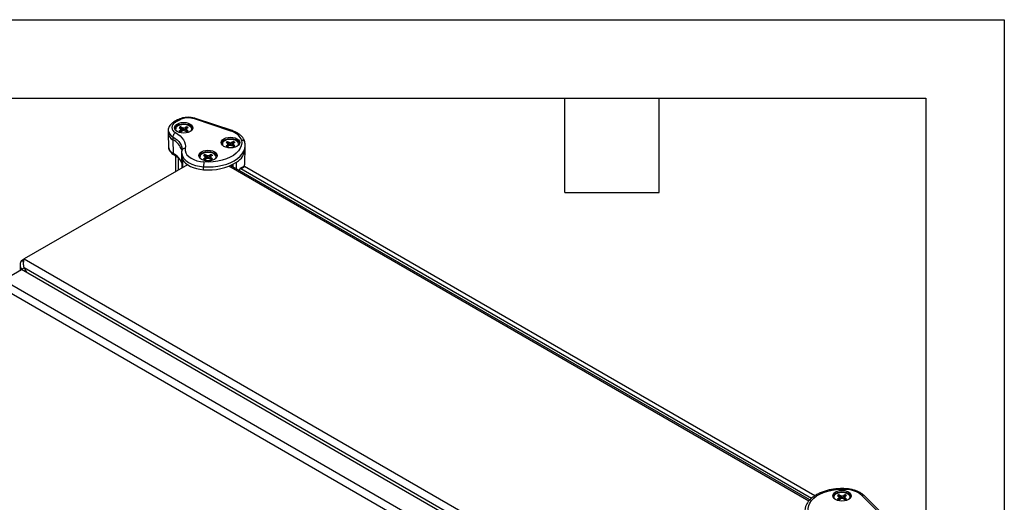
# Model space of a CAD drawing. Header units: millimetres. Extents: x 0 to 1816, y 0 to 1403.
# Tile 7 of 7: x 1298 to 1816, y 1150 to 1403. Entities that reach past the tile are written whole.
import ezdxf

# ---------------------------------------------------------------- set-up
doc = ezdxf.new("R2010")
doc.units = ezdxf.units.MM
doc.header["$LTSCALE"] = 6.5
doc.layers.add('TEXT', color=140, linetype='Continuous', lineweight=25)

msp = doc.modelspace()

# ---------------------------------------------------------------- linework, layer by layer
at = {"color": 7, "linetype": 'Continuous'}
for p, q in [((0.02, 1403.37), (1816.12, 1403.37)), ((1816.12, 1403.37), (1816.12, 0.02))]:
    msp.add_line(p, q, dxfattribs=at)
for p, q in [((1381.16, 1350.68), (1379.08, 1349.48)), ((1382.09, 1350.58), (1380.01, 1349.39)), ((1382.81, 1347.08), (1383.56, 1346.65)), ((1385.87, 1347.08), (1385.13, 1346.65)), ((1409.22, 1344.8), (1390.04, 1351.19)), ((1409.81, 1345.04), (1390.63, 1351.43)), ((1376.22, 1345.18), (1376.22, 1343.66)), ((1376.22, 1343.6), (1376.38, 1336.38)), ((1378.7, 1341.73), (1378.7, 1340.21)), ((1382.01, 1346.62), (1382.76, 1346.19)), ((1382.01, 1344.85), (1382.76, 1345.28)), ((1383.68, 1344.85), (1382.37, 1346.87)), ((1383.08, 1345.73), (1382.76, 1346.19)), ((1382.76, 1345.28), (1383.08, 1345.73)), ((1382.82, 1344.53), (1382.76, 1345.28)), ((1382.81, 1344.39), (1383.56, 1344.82)), ((1383.21, 1344.62), (1383.08, 1345.73)), ((1383.51, 1345.89), (1383.56, 1346.65)), ((1383.56, 1346.65), (1384.34, 1346.46)), ((1384.34, 1345.01), (1383.56, 1344.82)), ((1384.34, 1346.46), (1385.13, 1346.65)), ((1384.34, 1345.25), (1384.34, 1346.46)), ((1385.13, 1344.82), (1384.34, 1345.01)), ((1385.17, 1345.89), (1385.13, 1346.65)), ((1385.87, 1344.39), (1385.13, 1344.82)), ((1385.47, 1344.62), (1385.6, 1345.73)), ((1385.93, 1346.19), (1385.6, 1345.73)), ((1385.6, 1345.73), (1385.93, 1345.28)), ((1385.84, 1344.41), (1386.32, 1344.6)), ((1385.86, 1344.53), (1385.93, 1345.28)), ((1386.67, 1346.62), (1385.93, 1346.19)), ((1386.67, 1344.85), (1385.93, 1345.28)), ((1378.7, 1340.21), (1378.81, 1333.05)), ((1406.63, 1338.85), (1407.38, 1338.42)), ((1406.63, 1337.08), (1407.38, 1337.51)), ((1408.3, 1337.08), (1406.99, 1339.1)), ((1407.71, 1337.96), (1407.38, 1338.42)), ((1407.38, 1337.51), (1407.71, 1337.96)), ((1407.45, 1336.76), (1407.38, 1337.51)), ((1407.43, 1339.31), (1408.18, 1338.88)), ((1407.43, 1336.62), (1408.18, 1337.05)), ((1407.83, 1336.85), (1407.71, 1337.96)), ((1408.14, 1338.12), (1408.18, 1338.88)), ((1408.18, 1338.88), (1408.97, 1338.69)), ((1408.97, 1337.24), (1408.18, 1337.05)), ((1408.97, 1338.69), (1409.75, 1338.88)), ((1408.97, 1337.48), (1408.97, 1338.69)), ((1409.75, 1337.05), (1408.97, 1337.24)), ((1410.5, 1339.31), (1409.75, 1338.88)), ((1409.79, 1338.12), (1409.75, 1338.88)), ((1410.5, 1336.62), (1409.75, 1337.05)), ((1410.1, 1336.85), (1410.23, 1337.96)), ((1410.55, 1338.42), (1410.23, 1337.96)), ((1410.23, 1337.96), (1410.55, 1337.51)), ((1410.46, 1336.64), (1410.94, 1336.83)), ((1410.48, 1336.76), (1410.55, 1337.51)), ((1411.3, 1338.85), (1410.55, 1338.42)), ((1411.3, 1337.08), (1410.55, 1337.51)), ((1416.74, 1337.22), (1416.73, 1337.52)), ((1416.74, 1335.7), (1416.74, 1337.22)), ((1380.03, 1331.83), (1380.03, 1323.48)), ((1383.28, 1333.49), (1383.28, 1331.98)), ((1383.28, 1331.88), (1383.42, 1325.44)), ((1383.42, 1335.15), (1383.42, 1335.02)), ((1394.82, 1332.02), (1395.56, 1331.59)), ((1396.48, 1330.26), (1395.17, 1332.28)), ((1395.89, 1331.14), (1395.56, 1331.59)), ((1395.62, 1332.49), (1396.36, 1332.06)), ((1396.32, 1331.29), (1396.36, 1332.06)), ((1396.36, 1332.06), (1397.15, 1331.87)), ((1397.15, 1331.87), (1397.93, 1332.06)), ((1397.15, 1330.65), (1397.15, 1331.87)), ((1398.68, 1332.49), (1397.93, 1332.06)), ((1397.98, 1331.29), (1397.93, 1332.06)), ((1398.73, 1331.59), (1398.41, 1331.14)), ((1399.48, 1332.02), (1398.73, 1331.59)), ((1416.58, 1328.34), (1416.74, 1335.56)), ((1416.74, 1335.56), (1416.74, 1335.7)), ((1386.34, 1327.12), (1300.46, 1277.55)), ((1381.39, 1330.73), (1381.39, 1324.27)), ((1386.13, 1327), (1386.13, 1327.37)), ((1394.82, 1330.26), (1395.56, 1330.69)), ((1395.56, 1330.69), (1395.89, 1331.14)), ((1395.63, 1329.94), (1395.56, 1330.69)), ((1395.62, 1329.8), (1396.36, 1330.23)), ((1396.02, 1330.03), (1395.89, 1331.14)), ((1397.15, 1330.41), (1396.36, 1330.23)), ((1397.93, 1330.23), (1397.15, 1330.41)), ((1398.68, 1329.8), (1397.93, 1330.23)), ((1398.28, 1330.03), (1398.41, 1331.14)), ((1398.41, 1331.14), (1398.73, 1330.69)), ((1398.64, 1329.82), (1399.12, 1330)), ((1398.67, 1329.94), (1398.73, 1330.69)), ((1399.48, 1330.26), (1398.73, 1330.69)), ((1713.21, 1150.12), (1408.04, 1326.3)), ((1713.76, 1150.78), (1409.02, 1326.7)), ((1409.23, 1326.8), (1409.24, 1326.57)), ((1409.61, 1327.03), (1409.63, 1326.35)), ((1410.16, 1327.33), (1410.16, 1326.04)), ((1412.21, 1324.86), (1412.22, 1328.47)), ((1416.06, 1326.24), (1413.98, 1325.03)), ((1414.35, 1325), (1416.43, 1326.2)), ((1716.44, 1153.01), (1416.43, 1326.2)), ((1394.81, 1324.47), (1394.81, 1325.99)), ((1413.82, 1323.93), (1413.82, 1324.69)), ((1714.65, 1151.63), (1414.35, 1325)), ((1298.27, 1274.49), (1298.27, 1271.47)), ((1299.11, 1276.77), (1300.46, 1277.55)), ((1299.11, 1276.77), (1300.1, 1276.19)), ((1300.46, 1277.55), (1631.31, 1086.55)), ((1289.42, 1266.36), (1299.07, 1271.93)), ((1625.75, 1083.35), (1299.07, 1271.93)), ((1299.11, 1272.21), (1300.36, 1272.93)), ((1299.38, 1271.76), (1299.11, 1272.21)), ((1299.11, 1272.21), (1299.11, 1271.91)), ((1627.36, 1084.15), (1300.36, 1272.93)), ((1300.36, 1272.93), (1301.78, 1270.37)), ((1616.1, 1077.78), (1289.42, 1266.36)), ((1613.4, 1074.65), (1288.07, 1262.46)), ((1728.38, 1153.11), (1729.12, 1152.68)), ((1728.38, 1151.34), (1729.12, 1151.77)), ((1730.05, 1151.34), (1728.74, 1153.36)), ((1729.45, 1152.22), (1729.12, 1152.68)), ((1729.12, 1151.77), (1729.45, 1152.22)), ((1729.19, 1151.02), (1729.12, 1151.77)), ((1729.18, 1153.57), (1729.93, 1153.14)), ((1729.18, 1150.88), (1729.93, 1151.31)), ((1729.58, 1151.11), (1729.45, 1152.22)), ((1729.88, 1152.38), (1729.93, 1153.14)), ((1729.93, 1153.14), (1730.71, 1152.95)), ((1730.71, 1151.5), (1729.93, 1151.31)), ((1730.71, 1152.95), (1731.49, 1153.14)), ((1730.71, 1151.74), (1730.71, 1152.95)), ((1731.49, 1151.31), (1730.71, 1151.5)), ((1732.24, 1153.57), (1731.49, 1153.14)), ((1731.54, 1152.38), (1731.49, 1153.14)), ((1732.24, 1150.88), (1731.49, 1151.31)), ((1731.84, 1151.11), (1731.97, 1152.22)), ((1732.3, 1152.68), (1731.97, 1152.22)), ((1731.97, 1152.22), (1732.3, 1151.77)), ((1732.21, 1150.9), (1732.68, 1151.09)), ((1732.23, 1151.02), (1732.3, 1151.77)), ((1733.04, 1153.11), (1732.3, 1152.68)), ((1733.04, 1151.34), (1732.3, 1151.77)), ((1752.29, 1142.07), (1741.22, 1153.14)), ((1753.6, 1141.87), (1742.53, 1152.94))]:
    msp.add_line(p, q)
at = {"flags": 128}
for points in [[(1380.9, 1348.49), (1381.91, 1348.94), (1383.08, 1349.22), (1384.34, 1349.32), (1385.6, 1349.22), (1386.78, 1348.94), (1387.79, 1348.49), (1388.56, 1347.91), (1389.05, 1347.23), (1389.22, 1346.5), (1389.05, 1345.78), (1388.56, 1345.1), (1387.79, 1344.51), (1386.78, 1344.07), (1385.6, 1343.79), (1384.34, 1343.69), (1383.08, 1343.79), (1381.91, 1344.07), (1380.9, 1344.51), (1380.12, 1345.1), (1379.63, 1345.78), (1379.47, 1346.5), (1379.63, 1347.23), (1380.12, 1347.91), (1380.9, 1348.49)], [(1380.9, 1347.74), (1381.91, 1348.18), (1383.08, 1348.46), (1384.34, 1348.56), (1385.6, 1348.46), (1386.78, 1348.18), (1387.79, 1347.74), (1388.56, 1347.15), (1389.05, 1346.47), (1389.17, 1346.13)], [(1388.37, 1344.92), (1388.51, 1345.21), (1388.6, 1345.91), (1388.34, 1346.6), (1387.76, 1347.21), (1386.9, 1347.71), (1385.83, 1348.04), (1384.65, 1348.19), (1383.44, 1348.14), (1382.3, 1347.9), (1381.32, 1347.48)], [(1378.7, 1341.73), (1379.88, 1340.96), (1380.92, 1340.13), (1381.79, 1339.23), (1382.48, 1338.28), (1382.98, 1337.3), (1383.3, 1336.29), (1383.42, 1335.26), (1383.42, 1335.15)], [(1380.01, 1344), (1381.33, 1343.15), (1382.49, 1342.22), (1383.45, 1341.22), (1384.23, 1340.16), (1384.79, 1339.06), (1385.14, 1337.93), (1385.28, 1336.79), (1385.19, 1335.64)], [(1414.76, 1339.96), (1414.53, 1340.7), (1414.15, 1341.41), (1413.63, 1342.1), (1412.98, 1342.75), (1412.2, 1343.36), (1411.3, 1343.9), (1410.31, 1344.39), (1409.22, 1344.8)], [(1394.81, 1325.99), (1397.34, 1325.91), (1399.86, 1326.02), (1402.34, 1326.31), (1404.73, 1326.79), (1407, 1327.44), (1409.1, 1328.26), (1411, 1329.22), (1412.67, 1330.32), (1414.08, 1331.53), (1415.21, 1332.84), (1416.04, 1334.22), (1416.55, 1335.65), (1416.74, 1337.11), (1416.74, 1337.22)], [(1414.76, 1339.96), (1414.88, 1338.53), (1414.66, 1337.11), (1414.1, 1335.73), (1413.21, 1334.4), (1412.02, 1333.15), (1410.53, 1332.02), (1408.79, 1331.01), (1406.82, 1330.15), (1404.66, 1329.46), (1402.36, 1328.95), (1399.95, 1328.62), (1397.5, 1328.5), (1395.03, 1328.57)], [(1405.52, 1340.72), (1406.53, 1341.17), (1407.7, 1341.45), (1408.97, 1341.55), (1410.23, 1341.45), (1411.4, 1341.17), (1412.41, 1340.72), (1413.19, 1340.14), (1413.67, 1339.46), (1413.84, 1338.73), (1413.67, 1338.01), (1413.19, 1337.33), (1412.41, 1336.74), (1411.4, 1336.3), (1410.23, 1336.02), (1408.97, 1335.92), (1407.7, 1336.02), (1406.53, 1336.3), (1405.52, 1336.74), (1404.74, 1337.33), (1404.26, 1338.01), (1404.09, 1338.73), (1404.26, 1339.46), (1404.74, 1340.14), (1405.52, 1340.72)], [(1405.52, 1339.97), (1406.53, 1340.41), (1407.7, 1340.69), (1408.97, 1340.79), (1410.23, 1340.69), (1411.4, 1340.41), (1412.41, 1339.97), (1413.19, 1339.38), (1413.67, 1338.7), (1413.8, 1338.36)], [(1413, 1337.15), (1413.14, 1337.44), (1413.22, 1338.14), (1412.97, 1338.83), (1412.38, 1339.44), (1411.52, 1339.94), (1410.46, 1340.27), (1409.27, 1340.42), (1408.06, 1340.37), (1406.92, 1340.13), (1405.95, 1339.71)], [(1383.28, 1333.48), (1383.31, 1332.93), (1383.67, 1331.65), (1384.41, 1330.42), (1385.5, 1329.28), (1386.91, 1328.27), (1388.59, 1327.41), (1390.51, 1326.73), (1392.61, 1326.25), (1394.81, 1325.99)], [(1385.19, 1335.64), (1385.17, 1334.53), (1385.47, 1333.43), (1386.1, 1332.37), (1387.04, 1331.4), (1388.25, 1330.53), (1389.7, 1329.79), (1391.34, 1329.21), (1393.14, 1328.8), (1395.03, 1328.57)], [(1393.7, 1333.9), (1394.71, 1334.35), (1395.88, 1334.63), (1397.15, 1334.73), (1398.41, 1334.63), (1399.58, 1334.35), (1400.59, 1333.9), (1401.37, 1333.32), (1401.86, 1332.64), (1402.02, 1331.91), (1401.86, 1331.18), (1401.37, 1330.5), (1400.59, 1329.92), (1399.58, 1329.47), (1398.41, 1329.19), (1397.15, 1329.1), (1395.88, 1329.19), (1394.71, 1329.47), (1393.7, 1329.92), (1392.92, 1330.5), (1392.44, 1331.18), (1392.27, 1331.91), (1392.44, 1332.64), (1392.92, 1333.32), (1393.7, 1333.9)], [(1393.7, 1333.14), (1394.71, 1333.59), (1395.88, 1333.87), (1397.15, 1333.97), (1398.41, 1333.87), (1399.58, 1333.59), (1400.59, 1333.14), (1401.37, 1332.56), (1401.86, 1331.88), (1401.98, 1331.53)], [(1401.18, 1330.33), (1401.32, 1330.62), (1401.4, 1331.32), (1401.15, 1332), (1400.56, 1332.62), (1399.7, 1333.11), (1398.64, 1333.45), (1397.45, 1333.6), (1396.24, 1333.55), (1395.1, 1333.3), (1394.13, 1332.88)], [(1383.78, 1329.9), (1384.44, 1328.86), (1385.36, 1327.89), (1386.51, 1327), (1387.87, 1326.23), (1389.42, 1325.57), (1391.12, 1325.05), (1392.93, 1324.68), (1394.81, 1324.47)], [(1713.1, 1144.95), (1712.98, 1146.37), (1713.2, 1147.79), (1713.76, 1149.18), (1714.64, 1150.51), (1715.84, 1151.75), (1717.33, 1152.89), (1719.07, 1153.9), (1721.04, 1154.76), (1723.2, 1155.45), (1725.5, 1155.96), (1727.9, 1156.28), (1730.36, 1156.41), (1732.82, 1156.34)], [(1727.26, 1154.99), (1728.27, 1155.43), (1729.45, 1155.71), (1730.71, 1155.81), (1731.97, 1155.71), (1733.15, 1155.43), (1734.16, 1154.99), (1734.93, 1154.4), (1735.42, 1153.72), (1735.59, 1153), (1735.42, 1152.27), (1734.93, 1151.59), (1734.16, 1151.01), (1733.15, 1150.56), (1731.97, 1150.28), (1730.71, 1150.18), (1729.45, 1150.28), (1728.27, 1150.56), (1727.26, 1151.01), (1726.49, 1151.59), (1726, 1152.27), (1725.84, 1153), (1726, 1153.72), (1726.49, 1154.4), (1727.26, 1154.99)], [(1727.26, 1154.23), (1728.27, 1154.67), (1729.45, 1154.96), (1730.71, 1155.05), (1731.97, 1154.96), (1733.15, 1154.67), (1734.16, 1154.23), (1734.93, 1153.64), (1735.42, 1152.97), (1735.54, 1152.62)], [(1734.74, 1151.41), (1734.88, 1151.7), (1734.97, 1152.4), (1734.71, 1153.09), (1734.13, 1153.7), (1733.27, 1154.2), (1732.2, 1154.53), (1731.01, 1154.68), (1729.8, 1154.63), (1728.66, 1154.39), (1727.69, 1153.97)]]:
    msp.add_lwpolyline(points, dxfattribs=at)
for centre, radius, start, end in [((1381.03, 1346.69), 2.88, 110.7825, 249.2109), ((1379.47, 1348.68), 0.89, 52.7465, 115.9587), ((1382.01, 1345.38), 2.61, 115.35, 163.3384), ((1381.95, 1345.75), 1.83, 109.8295, 207.0042), ((1381.54, 1349.83), 0.934, 54.3841, 114.2878), ((1386.79, 1341.38), 10.33, 71.6309, 117.0615), ((1383.88, 1344.24), 3.04, 110.5617, 119.7763), ((1384.99, 1344.62), 2.62, 49.827, 70.1784), ((1390.53, 1350.84), 0.598, 80.5473, 144.8172), ((1380.45, 1345.6), 4.25, 185.8462, 245.6121), ((1380.45, 1344.08), 4.25, 185.6948, 245.6253), ((1383.48, 1344.93), 2.24, 119.6976, 130.9918), ((1383.7, 1346.85), 2.62, 229.827, 250.1784), ((1384.81, 1347.23), 3.04, 290.5617, 299.7763), ((1385.21, 1346.54), 2.24, 299.6976, 310.9918), ((1409.71, 1344.45), 0.598, 80.4918, 144.8262), ((1374.78, 1332.23), 8.9, 16.8366, 63.8511), ((1406.64, 1337.61), 2.61, 115.35, 163.3384), ((1406.57, 1337.98), 1.83, 109.8295, 207.0042), ((1408.1, 1337.16), 2.24, 119.6976, 130.9918), ((1408.32, 1339.08), 2.62, 229.827, 250.1784), ((1408.5, 1336.47), 3.04, 110.5617, 119.7763), ((1409.61, 1336.85), 2.62, 49.827, 70.1784), ((1409.43, 1339.46), 3.04, 290.5617, 299.7763), ((1409.83, 1338.77), 2.24, 299.6976, 310.9918), ((1380.54, 1336.87), 4.2, 186.7297, 245.5345), ((1374.73, 1324.84), 9.16, 19.7909, 63.6034), ((1387.94, 1332.01), 4.66, 180.3985, 206.8339), ((1394.82, 1330.78), 2.61, 115.35, 163.3384), ((1394.75, 1331.16), 1.83, 109.8295, 207.0042), ((1396.28, 1330.34), 2.24, 119.6976, 130.9918), ((1396.68, 1329.65), 3.04, 110.5617, 119.7763), ((1397.79, 1330.03), 2.62, 49.827, 70.1784), ((1407.77, 1336.29), 8.99, 299.5895, 355.3347), ((1397.55, 1352.41), 28.07, 264.3999, 301.4892), ((1396.5, 1332.26), 2.62, 229.827, 250.1784), ((1397.61, 1332.64), 3.04, 290.5617, 299.7763), ((1398.01, 1331.95), 2.24, 299.6976, 310.9918), ((1416.21, 1325.9), 0.371, 54.3824, 114.3071), ((1409.82, 1328.51), 6.77, 340.6865, 358.5793), ((1414.14, 1324.75), 0.322, 50.7967, 189.214), ((1732.53, 1142.96), 13.38, 49.5338, 88.7525), ((1728.38, 1151.87), 2.61, 115.35, 163.3384), ((1728.31, 1152.24), 1.83, 109.8295, 207.0042), ((1729.85, 1151.42), 2.24, 119.6976, 130.9918), ((1730.07, 1153.34), 2.62, 229.827, 250.1784), ((1730.25, 1150.73), 3.04, 110.5617, 119.7763), ((1731.35, 1151.11), 2.62, 49.827, 70.1784), ((1731.17, 1153.72), 3.04, 290.5617, 299.7763), ((1731.57, 1153.03), 2.24, 299.6976, 310.9918), ((1741.71, 1152), 1.25, 49.0422, 113.368)]:
    msp.add_arc(centre, radius, start, end)
for points, knots in [([(1379.08, 1349.48), (1378.86, 1349.34), (1378.24, 1348.96), (1377.43, 1348.23), (1376.74, 1347.27), (1376.3, 1346.25), (1376.25, 1345.53), (1376.23, 1345.17)], [0, 0, 0, 0, 0.133278, 0.380187, 0.591265, 0.792788, 1, 1, 1, 1]), ([(1390.63, 1351.43), (1390.37, 1351.51), (1389.64, 1351.74), (1388.34, 1351.97), (1386.77, 1352.07), (1385.19, 1351.98), (1383.66, 1351.7), (1382.29, 1351.27), (1381.52, 1350.86), (1381.16, 1350.68)], [0, 0, 0, 0, 0.084623, 0.24078, 0.396319, 0.551878, 0.708152, 0.865928, 1, 1, 1, 1]), ([(1383.51, 1345.89), (1383.41, 1346.06), (1383.18, 1346.46), (1382.94, 1346.86), (1382.81, 1347.08)], [0, 0, 0, 0, 0.4409337, 1, 1, 1, 1]), ([(1385.17, 1345.89), (1385.27, 1346.06), (1385.51, 1346.46), (1385.74, 1346.86), (1385.87, 1347.08)], [0, 0, 0, 0, 0.440043, 1, 1, 1, 1]), ([(1380.01, 1344), (1379.84, 1343.9), (1379.67, 1343.77), (1379.35, 1343.43), (1379.2, 1343.23), (1378.96, 1342.81), (1378.86, 1342.59), (1378.73, 1342.15), (1378.7, 1341.93), (1378.7, 1341.73)], [0, 0, 0, 0, 0.25, 0.25, 0.5, 0.5, 0.75, 0.75, 1, 1, 1, 1]), ([(1382.82, 1344.53), (1382.7, 1344.58), (1382.43, 1344.68), (1382.16, 1344.79), (1382.01, 1344.85)], [0, 0, 0, 0, 0.4409337, 1, 1, 1, 1]), ([(1384.34, 1345.25), (1384.31, 1345.27), (1384.24, 1345.31), (1384.13, 1345.38), (1384.02, 1345.46), (1383.89, 1345.57), (1383.71, 1345.71), (1383.58, 1345.82), (1383.51, 1345.89)], [0, 0, 0, 0, 0.113882, 0.234464, 0.36297, 0.500299, 0.734572, 1, 1, 1, 1]), ([(1385.17, 1345.89), (1385.1, 1345.82), (1384.97, 1345.71), (1384.79, 1345.56), (1384.63, 1345.43), (1384.48, 1345.33), (1384.39, 1345.27), (1384.34, 1345.25)], [0, 0, 0, 0, 0.265421, 0.499719, 0.680813, 0.846737, 1, 1, 1, 1]), ([(1385.86, 1344.53), (1385.98, 1344.58), (1386.25, 1344.68), (1386.52, 1344.79), (1386.67, 1344.85)], [0, 0, 0, 0, 0.440043, 1, 1, 1, 1]), ([(1416.57, 1338.82), (1416.51, 1339.08), (1416.33, 1339.77), (1415.81, 1340.82), (1414.98, 1341.93), (1413.89, 1342.95), (1412.56, 1343.85), (1411.18, 1344.55), (1410.21, 1344.9), (1409.81, 1345.04)], [0, 0, 0, 0, 0.094666, 0.244043, 0.396412, 0.554297, 0.717029, 0.882499, 1, 1, 1, 1]), ([(1407.45, 1336.76), (1407.33, 1336.81), (1407.06, 1336.91), (1406.79, 1337.02), (1406.63, 1337.08)], [0, 0, 0, 0, 0.440934, 1, 1, 1, 1]), ([(1408.14, 1338.12), (1408.03, 1338.29), (1407.8, 1338.69), (1407.57, 1339.09), (1407.43, 1339.31)], [0, 0, 0, 0, 0.440934, 1, 1, 1, 1]), ([(1408.97, 1337.48), (1408.93, 1337.5), (1408.86, 1337.54), (1408.76, 1337.61), (1408.65, 1337.69), (1408.51, 1337.8), (1408.34, 1337.94), (1408.21, 1338.05), (1408.14, 1338.12)], [0, 0, 0, 0, 0.113882, 0.234464, 0.36297, 0.500299, 0.734572, 1, 1, 1, 1]), ([(1409.79, 1338.12), (1409.72, 1338.05), (1409.59, 1337.94), (1409.41, 1337.79), (1409.25, 1337.66), (1409.11, 1337.56), (1409.01, 1337.5), (1408.97, 1337.48)], [0, 0, 0, 0, 0.265421, 0.499719, 0.680813, 0.846737, 1, 1, 1, 1]), ([(1409.79, 1338.12), (1409.9, 1338.29), (1410.13, 1338.69), (1410.37, 1339.09), (1410.5, 1339.31)], [0, 0, 0, 0, 0.4400433, 1, 1, 1, 1]), ([(1410.48, 1336.76), (1410.6, 1336.81), (1410.88, 1336.91), (1411.15, 1337.02), (1411.3, 1337.08)], [0, 0, 0, 0, 0.440043, 1, 1, 1, 1]), ([(1416.6, 1338.57), (1416.6, 1338.77), (1416.55, 1338.96), (1416.37, 1339.31), (1416.23, 1339.47), (1415.89, 1339.73), (1415.68, 1339.83), (1415.24, 1339.95), (1415, 1339.97), (1414.76, 1339.96)], [0, 0, 0, 0, 0.25, 0.25, 0.5, 0.5, 0.75, 0.75, 1, 1, 1, 1]), ([(1416.71, 1337.58), (1416.69, 1337.94), (1416.67, 1338.35), (1416.59, 1338.76), (1416.57, 1338.82)], [0, 0, 0, 0, 0.858268, 1, 1, 1, 1]), ([(1376.39, 1336.42), (1376.39, 1336.38), (1376.34, 1336), (1376.54, 1335.27), (1376.98, 1334.31), (1377.69, 1333.45), (1378.45, 1332.82), (1378.98, 1332.5), (1379.15, 1332.4)], [0, 0, 0, 0, 0.021489, 0.235505, 0.447564, 0.665536, 0.89414, 1, 1, 1, 1]), ([(1379.09, 1332.44), (1379.01, 1332.5), (1378.85, 1332.64), (1378.82, 1332.91), (1378.81, 1333.05)], [0, 0, 0, 0, 0.493583, 1, 1, 1, 1]), ([(1379.03, 1332.47), (1379.29, 1332.32), (1380.02, 1331.88), (1381.08, 1331.08), (1382.1, 1330.08), (1382.84, 1329.04), (1383.26, 1328.24), (1383.35, 1327.79), (1383.37, 1327.69)], [0, 0, 0, 0, 0.1083986, 0.3152891, 0.5220148, 0.7294175, 0.9395329, 1, 1, 1, 1]), ([(1383.36, 1334.44), (1383.31, 1334.17), (1383.25, 1333.85), (1383.29, 1333.52), (1383.29, 1333.47)], [0, 0, 0, 0, 0.8448384, 1, 1, 1, 1]), ([(1385.19, 1335.64), (1384.95, 1335.66), (1384.71, 1335.63), (1384.26, 1335.51), (1384.05, 1335.41), (1383.71, 1335.14), (1383.58, 1334.98), (1383.39, 1334.63), (1383.34, 1334.43), (1383.34, 1334.23)], [0, 0, 0, 0, 0.25, 0.25, 0.5, 0.5, 0.75, 0.75, 1, 1, 1, 1]), ([(1383.39, 1335.05), (1383.39, 1334.89), (1383.4, 1334.69), (1383.37, 1334.49), (1383.36, 1334.44)], [0, 0, 0, 0, 0.781009, 1, 1, 1, 1]), ([(1396.32, 1331.29), (1396.21, 1331.47), (1395.98, 1331.87), (1395.75, 1332.26), (1395.62, 1332.49)], [0, 0, 0, 0, 0.440934, 1, 1, 1, 1]), ([(1397.98, 1331.29), (1398.08, 1331.47), (1398.31, 1331.87), (1398.55, 1332.26), (1398.68, 1332.49)], [0, 0, 0, 0, 0.4400433, 1, 1, 1, 1]), ([(1383.78, 1329.9), (1383.79, 1328.58), (1383.81, 1327.17), (1383.82, 1325.76), (1383.82, 1325.67)], [0, 0, 0, 0, 0.936282, 1, 1, 1, 1]), ([(1395.03, 1328.57), (1395, 1328.43), (1394.97, 1328.25), (1394.92, 1327.84), (1394.9, 1327.61), (1394.85, 1327.13), (1394.84, 1326.89), (1394.82, 1326.41), (1394.81, 1326.19), (1394.81, 1325.99)], [0, 0, 0, 0, 0.25, 0.25, 0.5, 0.5, 0.75, 0.75, 1, 1, 1, 1]), ([(1395.63, 1329.94), (1395.51, 1329.98), (1395.24, 1330.09), (1394.97, 1330.2), (1394.82, 1330.26)], [0, 0, 0, 0, 0.440934, 1, 1, 1, 1]), ([(1397.15, 1330.65), (1397.11, 1330.67), (1397.04, 1330.72), (1396.94, 1330.79), (1396.83, 1330.87), (1396.69, 1330.97), (1396.52, 1331.11), (1396.39, 1331.23), (1396.32, 1331.29)], [0, 0, 0, 0, 0.113882, 0.234464, 0.36297, 0.500299, 0.734572, 1, 1, 1, 1]), ([(1397.98, 1331.29), (1397.91, 1331.23), (1397.78, 1331.11), (1397.59, 1330.96), (1397.43, 1330.84), (1397.29, 1330.74), (1397.19, 1330.68), (1397.15, 1330.65)], [0, 0, 0, 0, 0.265421, 0.499719, 0.680813, 0.846737, 1, 1, 1, 1]), ([(1398.67, 1329.94), (1398.79, 1329.98), (1399.06, 1330.09), (1399.33, 1330.2), (1399.48, 1330.26)], [0, 0, 0, 0, 0.440043, 1, 1, 1, 1]), ([(1416.21, 1326.26), (1416.28, 1326.48), (1416.52, 1327.17), (1416.63, 1328.05), (1416.56, 1328.69), (1416.55, 1328.84)], [0, 0, 0, 0, 0.255633, 0.831, 1, 1, 1, 1]), ([(1299.11, 1276.77), (1298.84, 1276.43), (1298.63, 1276.06), (1298.34, 1275.29), (1298.27, 1274.89), (1298.27, 1274.08), (1298.34, 1273.68), (1298.63, 1272.91), (1298.84, 1272.54), (1299.11, 1272.21)], [0, 0, 0, 0, 0.25, 0.25, 0.5, 0.5, 0.75, 0.75, 1, 1, 1, 1]), ([(1300.46, 1277.55), (1300.36, 1277.3), (1300.25, 1276.99), (1300.08, 1276.29), (1300.02, 1275.9), (1299.96, 1275.06), (1299.97, 1274.62), (1300.09, 1273.76), (1300.2, 1273.33), (1300.36, 1272.93)], [0, 0, 0, 0, 0.25, 0.25, 0.5, 0.5, 0.75, 0.75, 1, 1, 1, 1]), ([(1732.95, 1156.67), (1732.53, 1156.7), (1731.32, 1156.77), (1729.29, 1156.75), (1726.91, 1156.56), (1724.58, 1156.19), (1722.35, 1155.65), (1720.23, 1154.95), (1718.25, 1154.09), (1716.46, 1153.08), (1714.88, 1151.92), (1713.54, 1150.63), (1712.46, 1149.22), (1711.68, 1147.74), (1711.24, 1146.21), (1711.07, 1145.05), (1711.14, 1144.42), (1711.15, 1144.29)], [0, 0, 0, 0, 0.038633, 0.111431, 0.184289, 0.257225, 0.330305, 0.403596, 0.477154, 0.551001, 0.625087, 0.699117, 0.772555, 0.844715, 0.915078, 0.983695, 1, 1, 1, 1]), ([(1732.82, 1156.34), (1732.85, 1156.46), (1732.9, 1156.66), (1732.94, 1156.65), (1732.95, 1156.64)], [0, 0, 0, 0, 0.634451, 1, 1, 1, 1]), ([(1742.53, 1152.94), (1742.32, 1153.13), (1741.74, 1153.68), (1740.6, 1154.47), (1739.08, 1155.26), (1737.38, 1155.89), (1735.56, 1156.36), (1734.06, 1156.59), (1733.18, 1156.66), (1732.95, 1156.67)], [0, 0, 0, 0, 0.093581, 0.26144, 0.430955, 0.601301, 0.771253, 0.940662, 1, 1, 1, 1]), ([(1729.19, 1151.02), (1729.07, 1151.07), (1728.8, 1151.17), (1728.53, 1151.28), (1728.38, 1151.34)], [0, 0, 0, 0, 0.440934, 1, 1, 1, 1]), ([(1729.88, 1152.38), (1729.78, 1152.55), (1729.54, 1152.95), (1729.31, 1153.35), (1729.18, 1153.57)], [0, 0, 0, 0, 0.440934, 1, 1, 1, 1]), ([(1730.71, 1151.74), (1730.68, 1151.76), (1730.61, 1151.8), (1730.5, 1151.87), (1730.39, 1151.95), (1730.25, 1152.06), (1730.08, 1152.2), (1729.95, 1152.31), (1729.88, 1152.38)], [0, 0, 0, 0, 0.113882, 0.234464, 0.36297, 0.500299, 0.734572, 1, 1, 1, 1]), ([(1731.54, 1152.38), (1731.47, 1152.31), (1731.34, 1152.2), (1731.16, 1152.05), (1730.99, 1151.92), (1730.85, 1151.82), (1730.76, 1151.77), (1730.71, 1151.74)], [0, 0, 0, 0, 0.265421, 0.499719, 0.680813, 0.846737, 1, 1, 1, 1]), ([(1731.54, 1152.38), (1731.64, 1152.55), (1731.88, 1152.95), (1732.11, 1153.35), (1732.24, 1153.57)], [0, 0, 0, 0, 0.440043, 1, 1, 1, 1]), ([(1732.23, 1151.02), (1732.35, 1151.07), (1732.62, 1151.17), (1732.89, 1151.28), (1733.04, 1151.34)], [0, 0, 0, 0, 0.440043, 1, 1, 1, 1])]:
    msp.add_open_spline(points, degree=3, knots=knots)
at = {"layer": 'TEXT'}
for p, q in [((41.27, 1362.08), (1774.83, 1362.08)), ((1584.96, 1312.55), (1584.96, 1362.08)), ((1634.49, 1312.55), (1634.49, 1362.08)), ((1774.83, 1362.08), (1774.83, 41.27)), ((1584.96, 1312.55), (1634.49, 1312.55))]:
    msp.add_line(p, q, dxfattribs=at)

doc.saveas('drawing.dxf')
